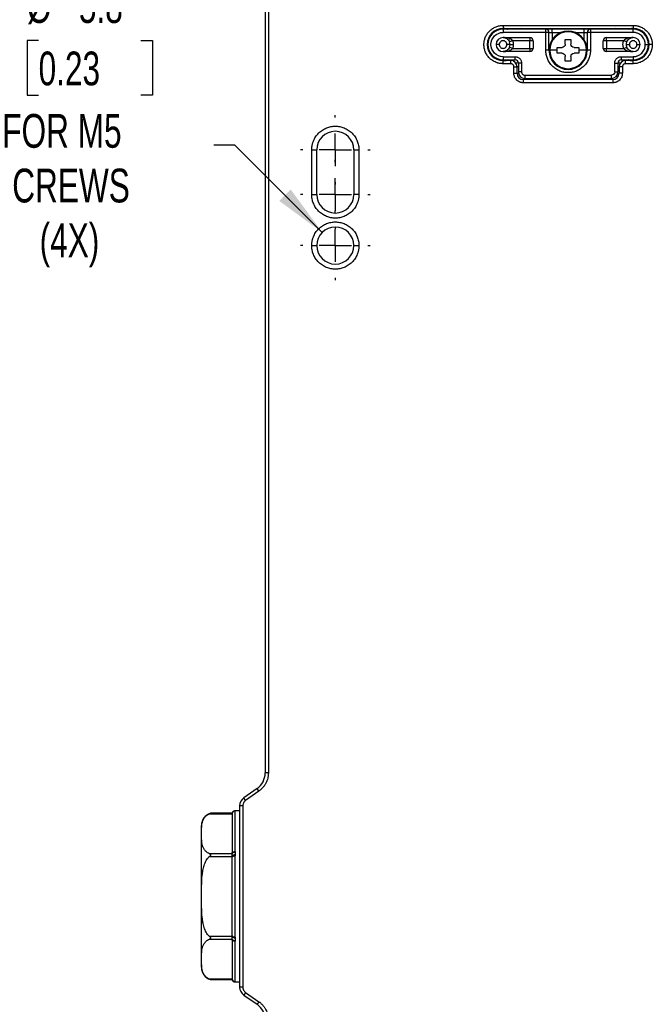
# Model space of a CAD drawing. Header units: millimetres. Extents: x 16 to 683, y 16 to 524.
# Tile 22 of 39: x 362 to 461, y 138 to 292. Entities that reach past the tile are written whole.
import ezdxf

# ---------------------------------------------------------------- set-up
doc = ezdxf.new("R2010")
doc.units = ezdxf.units.MM
doc.header["$LTSCALE"] = 2.5
doc.linetypes.add('CENTERX2', pattern=[20.32, 12.7, -2.54, 2.54, -2.54])
doc.layers.add('CENTER', color=40, linetype='CENTERX2')
doc.layers.add('DIMENSIONS', color=140, linetype='Continuous', lineweight=25)
doc.styles.add('SLDTEXTSTYLE0', font='TXT', dxfattribs={"width": 0.7})
doc.dimstyles.new('SLDDIMSTYLE4', dxfattribs={"dimtxt": 5.39502, "dimasz": 8.255, "dimexe": 0, "dimexo": 0.0625, "dimgap": 1.348755, "dimtad": 0, "dimtih": 1, "dimtoh": 1, "dimrnd": 1e-09, "dimzin": 12, "dimdsep": 46, "dimtxsty": 'SLDTEXTSTYLE0', "dimsah": 1, "dimcen": 0, "dimadec": 0, "dimazin": 3, "dimtfac": 1, "dimtofl": 0, "dimtmove": 0, "dimatfit": 3, "dimfxl": 0, "dimfrac": 2, "dimtolj": 1, "dimtzin": 12, "dimarcsym": 0})

# ---------------------------------------------------------------- blocks, each defined once
blk = doc.blocks.new('_D_14')
at = {"layer": 'DIMENSIONS'}
for p, q in [((365, 288.7), (363.19, 288.7)), ((363.19, 288.7), (363.19, 280.12)), ((381.04, 288.7), (382.85, 288.7)), ((382.85, 288.7), (382.85, 280.12)), ((363.19, 280.12), (365, 280.12)), ((382.85, 280.12), (381.04, 280.12)), ((395.78, 272.29), (392.45, 272.29)), ((409.47, 258.59), (395.78, 272.29))]:
    blk.add_line(p, q, dxfattribs=at)
blk.add_solid([(409.47, 258.59), (404.53, 265.33), (402.74, 263.53)], dxfattribs=at)
at = {"layer": 'DIMENSIONS', "char_height": 5.292, "attachment_point": 1, "style": 'SLDTEXTSTYLE0'}
for s, insert in [('%%c', (363.18, 296.72)), ('5.8', (371.32, 296.72)), ('0.23', (365, 286.94)), ('FOR M5', (359.3, 277.16)), ('SCREWS', (357.56, 268.59)), ('(4X)', (365.16, 260.01))]:
    blk.add_mtext(s, dxfattribs=dict(at, insert=insert))
blk = doc.blocks.new('SW_CENTERMARKSYMBOL_5')
at = {"layer": 'CENTER', "color": 0}
for p, q in [((0, 5.08), (0, 5.44)), ((0, 0), (0, 2.54)), ((-5.08, 0), (-5.44, 0)), ((0, 0), (-2.54, 0)), ((0, 0), (0, -2.54)), ((0, 0), (2.54, 0)), ((5.08, 0), (5.44, 0)), ((0, -5.08), (0, -5.44))]:
    blk.add_line(p, q, dxfattribs=at)
blk = doc.blocks.new('SW_CENTERMARKSYMBOL_6')
at = {"layer": 'CENTER', "color": 0}
for p, q in [((0, 5.08), (0, 5.44)), ((0, 0), (0, 2.54)), ((-5.08, 0), (-5.44, 0)), ((0, 0), (-2.54, 0)), ((0, 0), (0, -2.54)), ((0, 0), (2.54, 0)), ((5.08, 0), (5.44, 0)), ((0, -5.08), (0, -5.44))]:
    blk.add_line(p, q, dxfattribs=at)
blk = doc.blocks.new('SW_CENTERMARKSYMBOL_7')
at = {"layer": 'CENTER', "color": 0}
for p, q in [((0, 5.08), (0, 5.44)), ((0, 0), (0, 2.54)), ((-5.08, 0), (-5.44, 0)), ((0, 0), (-2.54, 0)), ((0, 0), (0, -2.54)), ((0, 0), (2.54, 0)), ((5.08, 0), (5.44, 0)), ((0, -5.08), (0, -5.44))]:
    blk.add_line(p, q, dxfattribs=at)

msp = doc.modelspace()

# ---------------------------------------------------------------- linework, layer by layer
for p, q in [((400.523795, 295.041217), (400.523795, 173.903749)), ((401.023795, 295.041217), (401.023795, 173.903749)), ((437.720002, 290.539062), (438.550956, 290.427293)), ((437.823795, 291.041217), (458.223795, 291.041217)), ((437.823795, 291.041217), (437.823795, 290.541217)), ((437.823795, 290.541217), (458.223795, 290.541217)), ((444.523795, 290.441217), (437.823795, 290.441217)), ((437.823795, 290.441217), (437.823795, 289.941217)), ((444.523795, 289.941217), (444.523795, 290.441217)), ((445.523795, 289.941217), (445.523795, 290.441217)), ((450.523795, 290.441217), (445.523795, 290.441217)), ((448.023795, 290.141217), (448.023795, 290.026342)), ((450.523795, 289.941217), (450.523795, 290.441217)), ((451.523795, 290.441217), (451.523795, 289.941217)), ((458.223795, 290.441217), (451.523795, 290.441217)), ((458.157619, 290.531894), (458.29582, 290.526592)), ((458.223795, 291.041217), (458.223795, 290.541217)), ((458.223795, 289.941217), (458.223795, 290.441217)), ((444.523795, 289.941217), (437.823795, 289.941217)), ((437.823795, 289.141217), (442.023795, 289.141217)), ((439.307034, 288.641217), (438.843522, 288.453717)), ((442.023795, 288.641217), (439.307034, 288.641217)), ((442.023795, 289.141217), (442.023795, 288.641217)), ((442.023795, 287.441217), (442.023795, 288.641217)), ((442.523795, 288.641217), (442.023795, 288.641217)), ((442.523795, 288.641217), (442.523795, 287.441217)), ((444.523795, 287.141217), (444.523795, 289.941217)), ((445.023795, 289.941217), (444.523795, 289.941217)), ((445.023795, 287.141217), (445.023795, 289.941217)), ((445.023795, 289.941217), (445.523795, 289.941217)), ((445.523795, 289.941217), (445.523795, 288.79953)), ((445.523795, 289.941217), (446.946762, 289.941217)), ((447.573795, 288.091217), (447.573795, 288.841217)), ((448.473795, 288.841217), (448.473795, 288.091217)), ((449.100828, 289.941217), (450.523795, 289.941217)), ((450.523795, 289.941217), (451.023795, 289.941217)), ((450.523795, 288.79953), (450.523795, 289.941217)), ((451.523795, 289.941217), (451.023795, 289.941217)), ((451.023795, 289.941217), (451.023795, 287.141217)), ((458.223795, 289.941217), (451.523795, 289.941217)), ((451.523795, 289.941217), (451.523795, 287.141217)), ((453.523795, 287.441217), (453.523795, 288.641217)), ((454.023795, 288.641217), (453.523795, 288.641217)), ((454.023795, 289.141217), (458.223795, 289.141217)), ((454.023795, 288.641217), (454.023795, 289.141217)), ((456.740555, 288.641217), (454.023795, 288.641217)), ((454.023795, 288.641217), (454.023795, 287.441217)), ((457.204067, 288.453717), (456.740555, 288.641217)), ((435.423795, 288.041217), (435.323795, 288.041217)), ((437.223795, 288.041217), (436.723795, 288.041217)), ((438.923795, 288.041217), (438.423795, 288.041217)), ((439.307034, 287.441217), (438.843522, 287.628717)), ((438.923795, 288.041217), (439.423795, 288.041217)), ((439.307034, 287.441217), (442.023795, 287.441217)), ((442.023795, 287.441217), (442.023795, 286.941217)), ((442.023795, 287.441217), (442.523795, 287.441217)), ((445.023795, 287.141217), (444.523795, 287.141217)), ((446.323795, 287.141217), (445.13867, 287.141217)), ((446.323795, 287.141217), (446.323795, 287.591217)), ((446.323795, 286.691217), (446.323795, 287.141217)), ((449.723795, 287.591217), (449.723795, 287.141217)), ((449.723795, 287.141217), (449.723795, 286.691217)), ((450.90892, 287.141217), (449.723795, 287.141217)), ((451.523795, 287.141217), (451.023795, 287.141217)), ((453.523795, 287.441217), (454.023795, 287.441217)), ((454.023795, 286.941217), (454.023795, 287.441217)), ((454.023795, 287.441217), (456.740555, 287.441217)), ((456.740555, 287.441217), (457.204067, 287.628717)), ((457.123795, 288.041217), (457.623795, 288.041217)), ((458.823795, 288.041217), (459.323795, 288.041217)), ((460.123795, 288.041217), (460.623795, 288.041217)), ((460.623795, 288.041217), (460.723795, 288.041217)), ((461.223795, 288.041217), (460.723795, 288.041217)), ((437.889921, 285.550542), (437.75177, 285.555843)), ((442.023795, 286.941217), (437.823795, 286.941217)), ((437.823795, 286.141217), (439.723795, 286.141217)), ((437.823795, 286.141217), (437.823795, 285.641217)), ((437.823795, 285.641217), (439.723795, 285.641217)), ((437.823795, 285.041217), (437.823795, 285.541217)), ((439.023795, 285.541217), (437.823795, 285.541217)), ((439.023795, 285.041217), (439.023795, 285.541217)), ((439.723795, 285.641217), (439.723795, 286.141217)), ((447.573795, 285.441217), (447.573795, 286.191217)), ((448.473795, 286.191217), (448.473795, 285.441217)), ((458.223795, 286.941217), (454.023795, 286.941217)), ((456.323795, 286.141217), (458.223795, 286.141217)), ((456.323795, 286.141217), (456.323795, 285.641217)), ((456.323795, 285.641217), (458.223795, 285.641217)), ((458.223795, 285.541217), (457.023795, 285.541217)), ((457.023795, 285.041217), (457.023795, 285.541217)), ((458.327587, 285.543373), (457.496345, 285.65518)), ((458.223795, 286.141217), (458.223795, 285.641217)), ((458.223795, 285.041217), (458.223795, 285.541217)), ((439.023795, 285.041217), (437.823795, 285.041217)), ((439.523795, 283.541217), (439.523795, 284.541217)), ((439.523795, 284.541217), (440.023795, 284.541217)), ((440.023795, 283.541217), (440.023795, 284.541217)), ((440.223795, 284.541217), (440.023795, 284.541217)), ((440.223795, 285.141217), (440.223795, 283.741217)), ((440.723795, 285.141217), (440.223795, 285.141217)), ((440.723795, 285.141217), (440.723795, 283.741217)), ((448.023795, 284.256092), (448.023795, 284.141217)), ((455.323795, 283.741217), (455.323795, 285.141217)), ((455.323795, 285.141217), (455.823795, 285.141217)), ((455.823795, 285.141217), (455.823795, 283.741217)), ((456.023795, 284.541217), (455.823795, 284.541217)), ((456.023795, 284.541217), (456.023795, 283.541217)), ((456.523795, 284.541217), (456.023795, 284.541217)), ((456.523795, 284.541217), (456.523795, 283.541217)), ((458.223795, 285.041217), (457.023795, 285.041217)), ((439.523795, 283.541217), (440.023795, 283.541217)), ((440.023795, 283.541217), (440.243999, 283.541217)), ((440.723795, 283.741217), (440.223795, 283.741217)), ((455.023795, 282.541217), (441.023795, 282.541217)), ((441.023795, 282.041217), (441.023795, 282.541217)), ((441.223795, 283.241217), (454.823795, 283.241217)), ((441.223795, 283.241217), (441.223795, 282.741217)), ((441.223795, 282.741217), (454.823795, 282.741217)), ((454.823795, 282.741217), (454.823795, 283.241217)), ((455.023795, 282.541217), (455.023795, 282.041217)), ((455.323795, 283.741217), (455.823795, 283.741217)), ((455.803591, 283.541217), (456.023795, 283.541217)), ((456.523795, 283.541217), (456.023795, 283.541217)), ((455.023795, 282.041217), (441.023795, 282.041217)), ((407.823795, 264.541217), (407.823795, 271.541217)), ((407.823795, 271.541217), (408.623795, 271.541217)), ((408.623795, 264.541217), (408.623795, 271.541217)), ((414.423795, 271.541217), (414.423795, 264.541217)), ((414.423795, 271.541217), (415.223795, 271.541217)), ((415.223795, 271.541217), (415.223795, 264.541217)), ((407.823795, 264.541217), (408.623795, 264.541217)), ((415.223795, 264.541217), (414.423795, 264.541217)), ((407.823795, 256.541217), (408.623795, 256.541217)), ((414.423795, 256.541217), (415.223795, 256.541217)), ((401.023795, 173.903749), (400.523795, 173.903749)), ((399.244524, 171.446292), (397.16343, 169.989095)), ((399.531312, 171.036716), (399.244524, 171.446292)), ((397.450218, 169.579519), (397.16343, 169.989095)), ((399.531312, 171.036716), (397.450218, 169.579519)), ((396.523795, 168.760367), (396.523795, 140.322068)), ((397.023795, 168.760367), (396.523795, 168.760367)), ((397.023795, 168.760367), (397.023795, 140.322068)), ((391.783819, 167.502731), (395.323795, 167.502731)), ((395.323853, 167.569718), (391.972961, 167.569718)), ((396.523795, 167.941217), (395.807, 167.941217)), ((395.823795, 161.567342), (395.823795, 167.935837)), ((395.323795, 161.23848), (391.783819, 161.23848)), ((391.783819, 160.805468), (395.323795, 160.805468)), ((395.323795, 161.305173), (395.323795, 161.23848)), ((395.323795, 160.805468), (395.323795, 160.672082)), ((395.823795, 148.172722), (395.823795, 160.909712)), ((395.323795, 148.276967), (391.783819, 148.276967)), ((395.323795, 148.410353), (395.323795, 148.276967)), ((391.783819, 147.843954), (395.323795, 147.843954)), ((395.323795, 147.843954), (395.323795, 147.777261)), ((395.823795, 141.146597), (395.823795, 147.515092)), ((395.323795, 141.579704), (391.783819, 141.579704)), ((391.972961, 141.512716), (395.323795, 141.512716)), ((395.807, 141.141217), (396.523795, 141.141217)), ((397.023795, 140.322068), (396.523795, 140.322068)), ((397.450218, 139.502916), (397.16343, 139.09334)), ((397.16343, 139.09334), (399.244524, 137.636142)), ((397.450218, 139.502916), (399.531312, 138.045718)), ((399.531312, 138.045718), (399.244524, 137.636142))]:
    msp.add_line(p, q)
at = {"flags": 128}
for points in [[(457.404312, 287.307427), (457.207527, 287.620265), (457.1991, 287.641217)], [(440.21687, 285.224141), (440.193484, 285.21032), (440.093264, 285.158512), (440.001567, 285.123385), (439.924026, 285.107095), (439.865402, 285.110643), (439.829296, 285.133812)], [(456.218294, 285.133812), (456.182188, 285.110643), (456.123563, 285.107095), (456.046022, 285.123385), (455.954326, 285.158512), (455.854106, 285.21032), (455.830719, 285.224141)], [(395.323795, 161.305173), (395.333402, 161.35632), (395.361855, 161.405501), (395.40806, 161.450827), (395.470241, 161.490555), (395.54601, 161.523159), (395.632453, 161.547386), (395.72625, 161.562305), (395.823795, 161.567342)], [(395.323795, 160.672082), (395.333402, 160.718441), (395.361855, 160.763019), (395.40806, 160.804102), (395.470241, 160.840112), (395.54601, 160.869664), (395.632453, 160.891624), (395.72625, 160.905146), (395.823795, 160.909712)], [(395.323795, 148.410353), (395.333402, 148.363993), (395.361855, 148.319415), (395.40806, 148.278332), (395.470241, 148.242323), (395.54601, 148.21277), (395.632453, 148.190811), (395.72625, 148.177288), (395.823795, 148.172722)], [(395.823795, 147.515092), (395.72625, 147.52013), (395.632453, 147.535049), (395.54601, 147.559276), (395.470241, 147.59188), (395.40806, 147.631608), (395.361855, 147.676934), (395.333402, 147.726115), (395.323795, 147.777261)]]:
    msp.add_lwpolyline(points, dxfattribs=at)
for centre, radius, start, end in [((437.823795, 288.041217), 2.5, 90, 180), ((437.823795, 288.041217), 2.4, 90, 180), ((440.64241, 290.3526), 0.190427, 27.733496, 82.094136), ((444.523795, 289.941217), 0.5, 0, 90), ((448.023795, 287.141217), 3, 90, 180), ((448.023795, 287.141217), 3, 0, 90), ((451.523795, 289.941217), 0.5, 90, 180), ((455.40518, 290.3526), 0.190427, 97.905864, 152.266504), ((458.223795, 288.041217), 2.5, 0, 90), ((458.223795, 288.041217), 2.4, 0, 90), ((437.823795, 288.041217), 1.1, 90, 180), ((442.023795, 288.641217), 0.5, 0, 90), ((448.023795, 287.141217), 2.885125, 90, 180), ((448.023795, 287.141217), 2.885125, 0, 90), ((454.023795, 288.641217), 0.5, 90, 180), ((458.223795, 288.041217), 1.1, 0, 90), ((437.823795, 288.041217), 2.5, 180, 270), ((437.823795, 288.041217), 2.4, 180, 270), ((437.823795, 288.041217), 1.1, 180, 270), ((437.823795, 288.041217), 1.1, 0, 22.02431284), ((437.823795, 288.041217), 1.1, 337.97568716, 0), ((442.023795, 287.441217), 0.5, 270, 0), ((448.023795, 287.141217), 3, 180, 0), ((448.023795, 287.141217), 2.885125, 180, 270), ((448.023795, 287.141217), 2.885125, 270, 0), ((454.023795, 287.441217), 0.5, 180, 270), ((458.223795, 288.041217), 1.1, 157.97568716, 180), ((458.223795, 288.041217), 1.1, 180, 202.02431284), ((458.223795, 288.041217), 2.5, 270, 0), ((458.223795, 288.041217), 1.1, 270, 0), ((458.223795, 288.041217), 2.4, 270, 0), ((439.020161, 285.945931), 0.40473, 270.51446321, 311.15938324), ((439.023795, 284.541217), 1, 0, 90), ((439.723795, 285.141217), 0.5, 0, 90), ((456.323795, 285.141217), 0.5, 90, 180), ((457.023795, 284.541217), 1, 90, 180), ((457.027429, 285.945931), 0.40473, 228.84061676, 269.48553679), ((441.023795, 283.541217), 1, 180, 270), ((441.223795, 283.741217), 1, 180, 270), ((440.963194, 282.777577), 0.244005, 284.38040153, 351.47441165), ((454.823795, 283.741217), 1, 270, 0), ((455.094911, 282.78707), 0.255931, 190.27841022, 253.8667766), ((455.023795, 283.541217), 1, 270, 0), ((411.523795, 271.541217), 2.9, 0, 180), ((411.523795, 264.541217), 2.9, 180, 0), ((411.523795, 256.541217), 2.9, 0, 180), ((411.523795, 256.541217), 2.9, 180, 0), ((397.523795, 173.903749), 3, 305, 0), ((398.023795, 168.760367), 1.5, 125, 180), ((392.523795, 165.647068), 2, 105.98686393, 180), ((395.819637, 167.43953), 0.499854, 90.13876998, 172.73612258), ((395.823694, 167.435937), 0.4999, 89.98849777, 179.98849315), ((395.711078, 160.978264), 0.466584, 76.69860553, 146.10282084), ((395.775686, 160.510107), 0.539856, 85.45914035, 146.8309999), ((395.775686, 148.572327), 0.539856, 213.1690001, 274.54085965), ((395.711078, 148.10417), 0.466584, 213.89717916, 283.30139447), ((392.523795, 143.435366), 2, 180, 254.01313607), ((395.823694, 141.646497), 0.4999, 180.01150685, 270.01150223), ((395.819637, 141.642905), 0.499854, 187.26387742, 269.86123002), ((398.023795, 140.322068), 1.5, 180, 235), ((397.523795, 135.178686), 3, 0, 55)]:
    msp.add_arc(centre, radius, start, end)
for points, knots in [([(437.823795, 285.041217), (437.769566, 285.042037), (437.661495, 285.043672), (437.500269, 285.05704), (437.340659, 285.078425), (437.182669, 285.108596), (437.026308, 285.147342), (436.871563, 285.194734), (436.57855, 285.301855), (436.164507, 285.51519), (435.688288, 285.905415), (435.297821, 286.381897), (435.022812, 286.915317), (434.858509, 287.4755), (434.806447, 288.041041), (434.858473, 288.606755), (435.02268, 289.166788), (435.297723, 289.700383), (435.688029, 290.176753), (436.164376, 290.567196), (436.614454, 290.799), (436.985876, 290.926869), (437.260659, 290.992677), (437.540543, 291.033737), (437.729087, 291.038716), (437.823795, 291.041217)], [0, 0, 0, 0, 0.0172804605, 0.0344377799, 0.0515216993, 0.0685826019, 0.0856710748, 0.1028374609, 0.1201314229, 0.1850816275, 0.2500887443, 0.3150389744, 0.3800461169, 0.4400020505, 0.5000143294, 0.5599702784, 0.6199825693, 0.6849327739, 0.7499398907, 0.8148901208, 0.8798972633, 0.9100477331, 0.9399347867, 0.9698288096, 1, 1, 1, 1]), ([(437.823795, 290.541217), (438.033851, 290.553698), (438.252889, 290.566712), (438.539215, 290.432785), (438.550956, 290.427293)], [0, 0, 0, 0, 0.9589945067, 1, 1, 1, 1]), ([(438.70959, 290.441217), (438.584808, 290.465928), (438.228924, 290.536403), (437.983298, 290.539322), (437.823795, 290.541217)], [0, 0, 0, 0, 0.3506267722, 1, 1, 1, 1]), ([(458.223795, 290.541217), (458.064292, 290.539322), (457.818665, 290.536403), (457.462782, 290.465928), (457.338, 290.441217)], [0, 0, 0, 0, 0.6493732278, 1, 1, 1, 1]), ([(457.527248, 290.441217), (457.529192, 290.442116), (457.804433, 290.569303), (458.014857, 290.55521), (458.223795, 290.541217)], [0, 0, 0, 0, 0.0070628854, 1, 1, 1, 1]), ([(458.223795, 291.041217), (458.278023, 291.040397), (458.386094, 291.038763), (458.547321, 291.025395), (458.70693, 291.004009), (458.86492, 290.973839), (459.021281, 290.935092), (459.176026, 290.887701), (459.469039, 290.780579), (459.883083, 290.567251), (460.359298, 290.176993), (460.749783, 289.700633), (460.981577, 289.250558), (461.109447, 288.879136), (461.175254, 288.604353), (461.216315, 288.324469), (461.221294, 288.135924), (461.223795, 288.041217)], [0, 0, 0, 0, 0.0345506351, 0.0688550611, 0.1030127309, 0.137124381, 0.171291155, 0.2056137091, 0.2401913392, 0.3700530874, 0.5000286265, 0.629890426, 0.7598660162, 0.8201490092, 0.8799053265, 0.9396755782, 1, 1, 1, 1]), ([(437.823795, 286.141217), (436.775156, 286.141217), (435.923795, 286.992579), (435.923795, 289.089856), (436.775156, 289.941217), (437.823795, 289.941217)], [0, 0, 0, 0, 0.5, 0.5, 1, 1, 1, 1]), ([(438.423795, 288.041217), (438.422906, 288.066378), (438.421134, 288.116539), (438.406438, 288.190756), (438.378379, 288.277366), (438.328973, 288.372992), (438.22554, 288.499748), (438.056078, 288.611472), (437.823799, 288.655502), (437.591492, 288.611471), (437.422261, 288.499851), (437.318616, 288.37314), (437.2639, 288.266486), (437.229779, 288.154394), (437.225791, 288.078972), (437.223795, 288.041217)], [0, 0, 0, 0, 0.0401732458, 0.0800884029, 0.1203853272, 0.1853949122, 0.2506898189, 0.3803013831, 0.5000468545, 0.6197923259, 0.7494038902, 0.8144136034, 0.8797086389, 0.939784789, 1, 1, 1, 1]), ([(439.307034, 288.641217), (439.237791, 288.726804), (439.140496, 288.803564), (438.917402, 288.931298), (438.790359, 288.983368), (438.527877, 289.063704), (438.389395, 289.093093), (438.108836, 289.131775), (437.967297, 289.141217), (437.823795, 289.141217)], [0, 0, 0, 0, 0.25, 0.25, 0.5, 0.5, 0.75, 0.75, 1, 1, 1, 1]), ([(437.823795, 289.141217), (437.922446, 289.141217), (438.01976, 289.128234), (438.212645, 289.075047), (438.307851, 289.034636), (438.488308, 288.924175), (438.57565, 288.852579), (438.729027, 288.676943), (438.795928, 288.571372), (438.843522, 288.453717)], [0, 0, 0, 0, 0.25, 0.25, 0.5, 0.5, 0.75, 0.75, 1, 1, 1, 1]), ([(439.307034, 288.641217), (439.321678, 288.602643), (439.350834, 288.525838), (439.38321, 288.407114), (439.406623, 288.286802), (439.421131, 288.164602), (439.422904, 288.082468), (439.423795, 288.041217)], [0, 0, 0, 0, 0.2011962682, 0.4005992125, 0.5994007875, 0.7988037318, 1, 1, 1, 1]), ([(456.740555, 287.441217), (456.72592, 287.479765), (456.696776, 287.55653), (456.664457, 287.675212), (456.640904, 287.795524), (456.626914, 287.917764), (456.621176, 288.068402), (456.632523, 288.246078), (456.670451, 288.448304), (456.717117, 288.576722), (456.740555, 288.641217)], [0, 0, 0, 0, 0.1005487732, 0.2002366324, 0.2996592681, 0.3994171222, 0.5001046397, 0.6671035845, 0.8328079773, 1, 1, 1, 1]), ([(458.223795, 289.141217), (458.080293, 289.141217), (457.938754, 289.131775), (457.658194, 289.093093), (457.519712, 289.063704), (457.25723, 288.983368), (457.130187, 288.931298), (456.907093, 288.803564), (456.809798, 288.726804), (456.740555, 288.641217)], [0, 0, 0, 0, 0.25, 0.25, 0.5, 0.5, 0.75, 0.75, 1, 1, 1, 1]), ([(457.204067, 288.453717), (457.251661, 288.571372), (457.318563, 288.676943), (457.47194, 288.852579), (457.559281, 288.924175), (457.739738, 289.034636), (457.834945, 289.075047), (458.027829, 289.128234), (458.125143, 289.141217), (458.223795, 289.141217)], [0, 0, 0, 0, 0.25, 0.25, 0.5, 0.5, 0.75, 0.75, 1, 1, 1, 1]), ([(458.823795, 288.041217), (458.822906, 288.066378), (458.821134, 288.116539), (458.806438, 288.190756), (458.778379, 288.277366), (458.728973, 288.372992), (458.62554, 288.499748), (458.456078, 288.611472), (458.223799, 288.655502), (457.991492, 288.611471), (457.822261, 288.499851), (457.718616, 288.37314), (457.6639, 288.266486), (457.629779, 288.154394), (457.625791, 288.078972), (457.623795, 288.041217)], [0, 0, 0, 0, 0.0401732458, 0.0800884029, 0.1203853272, 0.1853949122, 0.2506898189, 0.3803013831, 0.5000468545, 0.6197923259, 0.7494038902, 0.8144136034, 0.8797086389, 0.939784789, 1, 1, 1, 1]), ([(460.123795, 288.041217), (460.122779, 288.089216), (460.120756, 288.184816), (460.104139, 288.327098), (460.07754, 288.467377), (460.039994, 288.605658), (459.965046, 288.81762), (459.823634, 289.092055), (459.576503, 289.393674), (459.27477, 289.640935), (458.972064, 289.797107), (458.697695, 289.886346), (458.462642, 289.932809), (458.303636, 289.938406), (458.223795, 289.941217)], [0, 0, 0, 0, 0.048285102, 0.0961705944, 0.14393155, 0.1918451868, 0.240186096, 0.3700275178, 0.5000486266, 0.6298901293, 0.759911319, 0.8401160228, 0.9197176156, 1, 1, 1, 1]), ([(437.223795, 288.041217), (437.224684, 288.016056), (437.226456, 287.965896), (437.241151, 287.891678), (437.26921, 287.805069), (437.318616, 287.709442), (437.422049, 287.582687), (437.591511, 287.470963), (437.82379, 287.426933), (438.056097, 287.470964), (438.225328, 287.582583), (438.328974, 287.709294), (438.383689, 287.815948), (438.41781, 287.92804), (438.421798, 288.003462), (438.423795, 288.041217)], [0, 0, 0, 0, 0.0401732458, 0.0800884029, 0.1203853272, 0.1853949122, 0.2506898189, 0.3803013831, 0.5000468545, 0.6197923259, 0.7494038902, 0.8144136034, 0.8797086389, 0.939784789, 1, 1, 1, 1]), ([(438.843522, 287.628717), (438.795928, 287.511063), (438.729027, 287.405491), (438.57565, 287.229856), (438.488308, 287.15826), (438.307851, 287.047798), (438.212645, 287.007388), (438.01976, 286.9542), (437.922446, 286.941217), (437.823795, 286.941217)], [0, 0, 0, 0, 0.25, 0.25, 0.5, 0.5, 0.75, 0.75, 1, 1, 1, 1]), ([(437.823795, 286.941217), (437.967297, 286.941217), (438.108836, 286.950659), (438.389395, 286.989341), (438.527877, 287.018731), (438.790359, 287.099066), (438.917402, 287.151136), (439.140496, 287.278871), (439.237791, 287.35563), (439.307034, 287.441217)], [0, 0, 0, 0, 0.25, 0.25, 0.5, 0.5, 0.75, 0.75, 1, 1, 1, 1]), ([(439.423795, 288.041217), (439.422904, 287.999966), (439.421131, 287.917833), (439.406623, 287.795632), (439.38321, 287.67532), (439.350834, 287.556597), (439.321678, 287.479792), (439.307034, 287.441217)], [0, 0, 0, 0, 0.2011962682, 0.4005992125, 0.5994007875, 0.7988037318, 1, 1, 1, 1]), ([(451.523795, 287.141217), (451.522838, 287.077947), (451.520931, 286.951858), (451.505335, 286.763753), (451.480386, 286.577538), (451.445187, 286.393217), (451.399982, 286.210799), (451.344693, 286.03027), (451.219706, 285.688417), (450.97082, 285.205368), (450.515542, 284.649772), (449.959655, 284.194239), (449.337318, 283.873394), (448.683783, 283.681714), (448.023971, 283.620978), (447.363986, 283.681678), (446.710602, 283.873261), (446.088088, 284.194142), (445.532314, 284.649511), (445.076812, 285.205243), (444.80637, 285.730337), (444.657203, 286.16366), (444.580426, 286.484244), (444.532522, 286.81077), (444.526713, 287.030731), (444.523795, 287.141217)], [0, 0, 0, 0, 0.0172814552, 0.0344394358, 0.0515236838, 0.0685845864, 0.0856727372, 0.1028384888, 0.1201315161, 0.1850857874, 0.2500888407, 0.3150431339, 0.3800462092, 0.4400061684, 0.5000144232, 0.5599743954, 0.6199826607, 0.684936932, 0.7499399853, 0.8148942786, 0.8798973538, 0.9100492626, 0.9399368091, 0.9698303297, 1, 1, 1, 1]), ([(447.573795, 288.091217), (447.573795, 287.960013), (447.519961, 287.83035), (447.335015, 287.645257), (447.205008, 287.591217), (447.073795, 287.591217)], [0, 0, 0, 0, 0.5, 0.5, 1, 1, 1, 1]), ([(448.973795, 287.591217), (448.842591, 287.591217), (448.712928, 287.645051), (448.527835, 287.829997), (448.473795, 287.960004), (448.473795, 288.091217)], [0, 0, 0, 0, 0.5, 0.5, 1, 1, 1, 1]), ([(456.740555, 287.441217), (456.809798, 287.35563), (456.907093, 287.278871), (457.130187, 287.151136), (457.25723, 287.099066), (457.519712, 287.018731), (457.658194, 286.989341), (457.938754, 286.950659), (458.080293, 286.941217), (458.223795, 286.941217)], [0, 0, 0, 0, 0.25, 0.25, 0.5, 0.5, 0.75, 0.75, 1, 1, 1, 1]), ([(458.223795, 286.941217), (458.125143, 286.941217), (458.027829, 286.9542), (457.834945, 287.007388), (457.739738, 287.047798), (457.559281, 287.15826), (457.47194, 287.229856), (457.318563, 287.405491), (457.251661, 287.511063), (457.204067, 287.628717)], [0, 0, 0, 0, 0.25, 0.25, 0.5, 0.5, 0.75, 0.75, 1, 1, 1, 1]), ([(457.623795, 288.041217), (457.624684, 288.016056), (457.626456, 287.965896), (457.641151, 287.891678), (457.66921, 287.805069), (457.718616, 287.709442), (457.822049, 287.582687), (457.991511, 287.470963), (458.22379, 287.426933), (458.456097, 287.470964), (458.625328, 287.582583), (458.728974, 287.709294), (458.783689, 287.815948), (458.81781, 287.92804), (458.821798, 288.003462), (458.823795, 288.041217)], [0, 0, 0, 0, 0.0401732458, 0.0800884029, 0.1203853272, 0.1853949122, 0.2506898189, 0.3803013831, 0.5000468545, 0.6197923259, 0.7494038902, 0.8144136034, 0.8797086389, 0.939784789, 1, 1, 1, 1]), ([(461.223795, 288.041217), (461.222975, 287.986989), (461.22134, 287.878918), (461.207972, 287.717691), (461.186587, 287.558081), (461.156416, 287.400092), (461.11767, 287.243731), (461.070278, 287.088986), (460.963157, 286.795973), (460.749829, 286.381929), (460.359571, 285.905714), (459.88321, 285.515229), (459.433136, 285.283435), (459.061713, 285.155565), (458.78693, 285.089758), (458.507046, 285.048697), (458.318502, 285.043718), (458.223795, 285.041217)], [0, 0, 0, 0, 0.0345506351, 0.0688550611, 0.1030127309, 0.137124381, 0.171291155, 0.2056137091, 0.2401913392, 0.3700530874, 0.5000286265, 0.629890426, 0.7598660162, 0.8201490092, 0.8799053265, 0.9396755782, 1, 1, 1, 1]), ([(458.223795, 286.141217), (458.271793, 286.142233), (458.367393, 286.144256), (458.509675, 286.160873), (458.649955, 286.187472), (458.788236, 286.225018), (459.000197, 286.299966), (459.274633, 286.441378), (459.576252, 286.688508), (459.823513, 286.990242), (459.979685, 287.292948), (460.068923, 287.567317), (460.115386, 287.80237), (460.120984, 287.961376), (460.123795, 288.041217)], [0, 0, 0, 0, 0.048285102, 0.0961705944, 0.14393155, 0.1918451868, 0.240186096, 0.3700275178, 0.5000486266, 0.6298901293, 0.759911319, 0.8401160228, 0.9197176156, 1, 1, 1, 1]), ([(438.520573, 285.641217), (438.518762, 285.64038), (438.2434, 285.513015), (438.032905, 285.527163), (437.823795, 285.541217)], [0, 0, 0, 0, 0.00657545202, 1, 1, 1, 1]), ([(437.823795, 285.541217), (438.016342, 285.541113), (438.252522, 285.540985), (438.640876, 285.625588), (438.712622, 285.641217)], [0, 0, 0, 0, 0.8152569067, 1, 1, 1, 1]), ([(439.723795, 286.141217), (439.755319, 286.140383), (439.818108, 286.13872), (439.911357, 286.12503), (440.00299, 286.103085), (440.126767, 286.060566), (440.276835, 285.983266), (440.435515, 285.853233), (440.56588, 285.694378), (440.656968, 285.516583), (440.713805, 285.329812), (440.720463, 285.204111), (440.723795, 285.141217)], [0, 0, 0, 0, 0.06025898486, 0.12002070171, 0.17982430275, 0.24020781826, 0.36999833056, 0.50013032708, 0.62992099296, 0.76005314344, 0.87994328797, 1, 1, 1, 1]), ([(447.073795, 286.691217), (447.204999, 286.691217), (447.334662, 286.637384), (447.519755, 286.452437), (447.573795, 286.32243), (447.573795, 286.191217)], [0, 0, 0, 0, 0.5, 0.5, 1, 1, 1, 1]), ([(448.473795, 286.191217), (448.473795, 286.322421), (448.527628, 286.452084), (448.712575, 286.637177), (448.842582, 286.691217), (448.973795, 286.691217)], [0, 0, 0, 0, 0.5, 0.5, 1, 1, 1, 1]), ([(455.323795, 285.141217), (455.324629, 285.172742), (455.326292, 285.23553), (455.339982, 285.328779), (455.361927, 285.420413), (455.404446, 285.54419), (455.481746, 285.694257), (455.611779, 285.852938), (455.770634, 285.983303), (455.948429, 286.074391), (456.1352, 286.131228), (456.260901, 286.137886), (456.323795, 286.141217)], [0, 0, 0, 0, 0.06025898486, 0.12002070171, 0.17982430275, 0.24020781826, 0.36999833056, 0.50013032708, 0.62992099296, 0.76005314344, 0.87994328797, 1, 1, 1, 1]), ([(457.334968, 285.641217), (457.406713, 285.625588), (457.795067, 285.540985), (458.031247, 285.541113), (458.223795, 285.541217)], [0, 0, 0, 0, 0.1847430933, 1, 1, 1, 1]), ([(458.223795, 285.541217), (458.013559, 285.52868), (457.794434, 285.515612), (457.507965, 285.649739), (457.496345, 285.65518)], [0, 0, 0, 0, 0.95943491, 1, 1, 1, 1]), ([(439.523795, 284.541217), (439.523054, 284.562178), (439.521576, 284.603972), (439.509329, 284.665819), (439.485952, 284.737987), (439.444827, 284.817693), (439.37987, 284.897016), (439.300413, 284.962236), (439.211538, 285.007775), (439.118118, 285.036238), (439.055265, 285.039556), (439.023795, 285.041217)], [0, 0, 0, 0, 0.0801150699, 0.1597406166, 0.240151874, 0.3697805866, 0.5000923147, 0.6297213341, 0.7600333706, 0.8798503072, 1, 1, 1, 1]), ([(457.023795, 285.041217), (457.002834, 285.040476), (456.96104, 285.038999), (456.899193, 285.026751), (456.827025, 285.003375), (456.747319, 284.962249), (456.667996, 284.897293), (456.602776, 284.817836), (456.557236, 284.728961), (456.528774, 284.63554), (456.525456, 284.572687), (456.523795, 284.541217)], [0, 0, 0, 0, 0.0801150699, 0.1597406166, 0.240151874, 0.3697805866, 0.5000923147, 0.6297213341, 0.7600333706, 0.8798503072, 1, 1, 1, 1]), ([(441.023795, 282.041217), (440.985907, 282.042019), (440.910443, 282.043617), (440.798124, 282.056736), (440.687377, 282.077735), (440.578199, 282.107377), (440.410867, 282.166531), (440.194203, 282.278178), (439.956092, 282.473262), (439.760869, 282.711483), (439.637579, 282.950455), (439.56711, 283.167067), (439.530432, 283.352637), (439.526014, 283.478176), (439.523795, 283.541217)], [0, 0, 0, 0, 0.0482774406, 0.0961591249, 0.1439200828, 0.1918374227, 0.2401855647, 0.3700030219, 0.5000480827, 0.6298656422, 0.7599108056, 0.8401054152, 0.9197070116, 1, 1, 1, 1]), ([(440.723795, 283.741217), (440.724536, 283.720256), (440.726013, 283.678463), (440.738261, 283.616615), (440.761637, 283.544447), (440.802763, 283.464742), (440.867719, 283.385419), (440.947176, 283.320198), (441.036051, 283.274659), (441.129472, 283.246197), (441.192325, 283.242879), (441.223795, 283.241217)], [0, 0, 0, 0, 0.08011506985, 0.15974061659, 0.24015187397, 0.3697805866, 0.50009231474, 0.62972133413, 0.76003337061, 0.87985030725, 1, 1, 1, 1]), ([(456.523795, 283.541217), (456.522993, 283.50333), (456.521395, 283.427865), (456.508276, 283.315546), (456.487277, 283.204799), (456.457634, 283.095622), (456.398481, 282.928289), (456.286834, 282.711626), (456.09175, 282.473515), (455.853529, 282.278291), (455.614557, 282.155002), (455.397945, 282.084532), (455.212375, 282.047855), (455.086836, 282.043436), (455.023795, 282.041217)], [0, 0, 0, 0, 0.0482774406, 0.0961591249, 0.1439200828, 0.1918374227, 0.2401855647, 0.3700030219, 0.5000480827, 0.6298656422, 0.7599108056, 0.8401054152, 0.9197070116, 1, 1, 1, 1]), ([(407.823795, 271.541217), (407.824806, 271.608104), (407.826822, 271.7414), (407.843309, 271.940257), (407.869684, 272.137114), (407.906895, 272.331967), (407.954681, 272.524811), (408.013133, 272.71564), (408.101669, 272.957886), (408.232767, 273.24609), (408.422914, 273.57145), (408.64672, 273.878261), (408.987819, 274.256363), (409.4806, 274.656993), (410.137673, 274.996844), (410.826149, 275.198328), (411.523618, 275.262653), (412.221261, 275.198364), (412.909759, 274.996925), (413.566989, 274.656993), (414.059629, 274.256476), (414.400757, 273.878402), (414.624474, 273.571747), (414.814766, 273.246243), (414.966422, 272.912689), (415.082765, 272.574602), (415.163926, 272.235733), (415.214569, 271.890541), (415.22071, 271.658014), (415.223795, 271.541217)], [0, 0, 0, 0, 0.01727688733, 0.03443022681, 0.05150974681, 0.06856582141, 0.08564903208, 0.10280972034, 0.1200975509, 0.15225167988, 0.18445115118, 0.21728946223, 0.25017408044, 0.31580909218, 0.38008017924, 0.44002447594, 0.50001444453, 0.55995875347, 0.6199487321, 0.68421981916, 0.74985483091, 0.78269314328, 0.81557776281, 0.84773189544, 0.87993137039, 0.91007521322, 0.93995446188, 0.96983936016, 1, 1, 1, 1]), ([(415.223795, 264.541217), (415.222783, 264.47433), (415.220768, 264.341035), (415.20428, 264.142178), (415.177905, 263.945321), (415.140695, 263.750468), (415.092908, 263.557624), (415.034457, 263.366795), (414.945921, 263.124548), (414.814823, 262.836344), (414.624675, 262.510985), (414.400869, 262.204173), (414.05977, 261.826072), (413.566989, 261.425442), (412.909917, 261.085591), (412.22144, 260.884107), (411.523971, 260.819782), (410.826329, 260.88407), (410.13783, 261.085509), (409.4806, 261.425441), (408.98796, 261.825958), (408.646832, 262.204033), (408.423115, 262.510687), (408.232824, 262.836192), (408.081167, 263.169745), (407.964825, 263.507833), (407.883663, 263.846702), (407.833021, 264.191894), (407.826879, 264.42442), (407.823795, 264.541217)], [0, 0, 0, 0, 0.0172768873, 0.0344302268, 0.0515097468, 0.0685658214, 0.0856490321, 0.1028097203, 0.1200975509, 0.1522516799, 0.1844511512, 0.2172894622, 0.2501740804, 0.3158090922, 0.3800801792, 0.4400244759, 0.5000144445, 0.5599587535, 0.6199487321, 0.6842198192, 0.7498548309, 0.7826931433, 0.8155777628, 0.8477318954, 0.8799313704, 0.9100752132, 0.9399544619, 0.9698393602, 1, 1, 1, 1]), ([(407.823795, 256.541217), (407.824806, 256.608104), (407.826822, 256.7414), (407.843309, 256.940257), (407.869684, 257.137114), (407.906895, 257.331967), (407.954681, 257.524811), (408.013133, 257.71564), (408.101669, 257.957886), (408.232767, 258.24609), (408.422914, 258.57145), (408.64672, 258.878261), (408.987819, 259.256363), (409.4806, 259.656993), (410.137673, 259.996844), (410.826149, 260.198328), (411.523618, 260.262653), (412.221261, 260.198364), (412.909759, 259.996925), (413.566989, 259.656993), (414.059629, 259.256476), (414.400757, 258.878402), (414.624474, 258.571747), (414.814766, 258.246243), (414.966422, 257.912689), (415.082765, 257.574602), (415.163926, 257.235733), (415.214569, 256.890541), (415.22071, 256.658014), (415.223795, 256.541217)], [0, 0, 0, 0, 0.01727688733, 0.03443022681, 0.05150974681, 0.06856582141, 0.08564903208, 0.10280972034, 0.1200975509, 0.15225167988, 0.18445115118, 0.21728946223, 0.25017408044, 0.31580909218, 0.38008017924, 0.44002447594, 0.50001444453, 0.55995875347, 0.6199487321, 0.68421981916, 0.74985483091, 0.78269314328, 0.81557776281, 0.84773189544, 0.87993137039, 0.91007521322, 0.93995446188, 0.96983936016, 1, 1, 1, 1]), ([(415.223795, 256.541217), (415.222783, 256.47433), (415.220768, 256.341035), (415.20428, 256.142178), (415.177905, 255.945321), (415.140695, 255.750468), (415.092908, 255.557624), (415.034457, 255.366795), (414.945921, 255.124548), (414.814823, 254.836344), (414.624675, 254.510985), (414.400869, 254.204173), (414.05977, 253.826072), (413.566989, 253.425442), (412.909917, 253.085591), (412.22144, 252.884107), (411.523971, 252.819782), (410.826329, 252.88407), (410.13783, 253.085509), (409.4806, 253.425441), (408.98796, 253.825958), (408.646832, 254.204033), (408.423115, 254.510687), (408.232824, 254.836192), (408.081167, 255.169745), (407.964825, 255.507833), (407.883663, 255.846702), (407.833021, 256.191894), (407.826879, 256.42442), (407.823795, 256.541217)], [0, 0, 0, 0, 0.0172768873, 0.0344302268, 0.0515097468, 0.0685658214, 0.0856490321, 0.1028097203, 0.1200975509, 0.1522516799, 0.1844511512, 0.2172894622, 0.2501740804, 0.3158090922, 0.3800801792, 0.4400244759, 0.5000144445, 0.5599587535, 0.6199487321, 0.6842198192, 0.7498548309, 0.7826931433, 0.8155777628, 0.8477318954, 0.8799313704, 0.9100752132, 0.9399544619, 0.9698393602, 1, 1, 1, 1]), ([(401.023795, 173.903749), (401.023048, 173.848473), (401.021557, 173.738095), (401.009424, 173.573029), (400.990038, 173.40885), (400.962688, 173.245553), (400.909371, 172.998874), (400.809928, 172.673573), (400.63601, 172.283825), (400.416425, 171.917661), (400.18445, 171.620567), (399.95905, 171.38503), (399.753815, 171.20009), (399.605567, 171.091239), (399.531312, 171.036716)], [0, 0, 0, 0, 0.049370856, 0.0985879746, 0.1477618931, 0.1970034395, 0.2464229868, 0.3731445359, 0.5000197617, 0.6267413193, 0.7536165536, 0.8357961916, 0.9177527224, 1, 1, 1, 1]), ([(397.450218, 169.579519), (397.424269, 169.560306), (397.37272, 169.522139), (397.302999, 169.456137), (397.239935, 169.384422), (397.184018, 169.306352), (397.12478, 169.204503), (397.070361, 169.07648), (397.030837, 168.920495), (397.026153, 168.813989), (397.023795, 168.760367)], [0, 0, 0, 0, 0.1008820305, 0.2004028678, 0.2994954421, 0.3991047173, 0.5001611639, 0.667381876, 0.8325361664, 1, 1, 1, 1]), ([(391.783819, 161.23848), (391.56845, 161.327232), (391.407006, 161.438188), (391.138945, 161.680184), (391.038612, 161.807331), (390.875369, 162.068454), (390.813034, 162.203189), (390.714986, 162.472386), (390.678978, 162.607369), (390.595121, 163.013035), (390.57069, 163.28441), (390.542401, 163.82777), (390.538738, 164.099759), (390.538768, 164.643956), (390.542464, 164.916257), (390.570933, 165.459858), (390.595525, 165.731275), (390.679679, 166.13665), (390.715794, 166.271477), (390.813977, 166.54017), (390.876157, 166.674242), (391.039384, 166.934889), (391.141368, 167.063389), (391.340182, 167.242608), (391.41393, 167.299941), (391.582155, 167.407935), (391.677111, 167.458758), (391.783819, 167.502731)], [0, 0, 0, 0, 0.0625, 0.0625, 0.125, 0.125, 0.1875, 0.1875, 0.25, 0.25, 0.375, 0.375, 0.5, 0.5, 0.625, 0.625, 0.75, 0.75, 0.8125, 0.8125, 0.875, 0.875, 0.9375, 0.9375, 0.96875, 0.96875, 1, 1, 1, 1]), ([(391.972961, 167.569718), (391.972961, 167.569718), (391.940564, 167.56015), (391.868063, 167.535629), (391.826663, 167.520387), (391.783819, 167.502731)], [0, 0, 0, 0, 0.5, 0.5, 1, 1, 1, 1]), ([(395.807, 167.941217), (395.753476, 167.936218), (395.64342, 167.925937), (395.495194, 167.843045), (395.378186, 167.72013), (395.340877, 167.616253), (395.322744, 167.565769)], [0, 0, 0, 0, 0.2433374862, 0.5003529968, 0.7571737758, 1, 1, 1, 1]), ([(395.323795, 167.502731), (395.323873, 167.521849), (395.324036, 167.561685), (395.323915, 167.564138), (395.323852, 167.565415)], [0, 0, 0, 0, 0.4799332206, 1, 1, 1, 1]), ([(395.323795, 167.436038), (395.323795, 167.402927), (395.323795, 167.3367), (395.323795, 166.991219), (395.323795, 166.466464), (395.323795, 165.741883), (395.323795, 164.844101), (395.323795, 163.789934), (395.323795, 162.644159), (395.323795, 161.802505), (395.323795, 161.397277)], [0, 0, 0, 0, 0.1241407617, 0.2483016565, 0.3763540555, 0.5044470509, 0.6324994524, 0.7605924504, 0.8847333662, 1, 1, 1, 1]), ([(395.818427, 167.939382), (395.819992, 167.938912), (395.823147, 167.937965), (395.823578, 167.93655), (395.823795, 167.935837)], [0, 0, 0, 0, 0.496300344, 1, 1, 1, 1]), ([(390.523795, 143.435366), (390.523795, 143.435366), (390.523795, 144.605502), (390.523795, 148.770887), (390.523795, 151.595846), (390.523795, 157.486589), (390.523795, 160.311548), (390.523795, 164.476932), (390.523795, 165.647068), (390.523795, 165.647068)], [0, 0, 0, 0, 0.25, 0.25, 0.5, 0.5, 0.75, 0.75, 1, 1, 1, 1]), ([(391.783819, 148.276967), (391.56845, 148.454469), (391.407006, 148.676382), (391.138945, 149.160374), (391.038612, 149.414668), (390.875369, 149.936915), (390.813034, 150.206383), (390.714986, 150.744777), (390.678978, 151.014744), (390.595121, 151.826076), (390.57069, 152.368827), (390.542401, 153.455545), (390.538738, 153.999525), (390.538768, 155.087919), (390.542464, 155.63252), (390.570933, 156.719721), (390.595525, 157.262555), (390.679679, 158.073307), (390.715794, 158.342961), (390.813977, 158.880347), (390.876157, 159.14849), (391.039384, 159.669785), (391.141368, 159.926784), (391.340182, 160.285222), (391.41393, 160.399888), (391.582155, 160.615877), (391.677111, 160.717521), (391.783819, 160.805468)], [0, 0, 0, 0, 0.0625, 0.0625, 0.125, 0.125, 0.1875, 0.1875, 0.25, 0.25, 0.375, 0.375, 0.5, 0.5, 0.625, 0.625, 0.75, 0.75, 0.8125, 0.8125, 0.875, 0.875, 0.9375, 0.9375, 0.96875, 0.96875, 1, 1, 1, 1]), ([(391.783819, 161.23848), (391.826715, 161.220803), (391.868276, 161.199638), (391.941114, 161.141958), (391.973106, 161.103185), (391.972887, 161.031099), (391.964459, 161.005935), (391.939017, 160.959854), (391.922313, 160.938291), (391.867932, 160.877011), (391.826584, 160.840714), (391.783819, 160.805468)], [0, 0, 0, 0, 0.25, 0.25, 0.5, 0.5, 0.625, 0.625, 0.75, 0.75, 1, 1, 1, 1]), ([(395.323795, 160.805468), (395.323795, 160.893398), (395.323795, 160.979874), (395.323794, 161.130822), (395.323795, 161.194515), (395.323795, 161.23848)], [0, 0, 0, 0, 0.5, 0.5, 1, 1, 1, 1]), ([(395.818427, 161.432332), (395.815401, 161.392783), (395.810547, 161.32934), (395.805665, 161.241257), (395.810546, 161.152906), (395.8154, 161.088451), (395.818427, 161.048268)], [0, 0, 0, 0, 0.3116831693, 0.499999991, 0.6882853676, 1, 1, 1, 1]), ([(395.823795, 161.567342), (395.823578, 161.544715), (395.823147, 161.499792), (395.819992, 161.454707), (395.818427, 161.432332)], [0, 0, 0, 0, 0.503699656, 1, 1, 1, 1]), ([(395.818427, 161.048268), (395.819992, 161.025422), (395.823147, 160.97939), (395.823578, 160.933052), (395.823795, 160.909712)], [0, 0, 0, 0, 0.496300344, 1, 1, 1, 1]), ([(391.783819, 148.276967), (391.826715, 148.241613), (391.868276, 148.205146), (391.941114, 148.122847), (391.973106, 148.074641), (391.972887, 148.00262), (391.964459, 147.979941), (391.939017, 147.941753), (391.922313, 147.925529), (391.867932, 147.882646), (391.826584, 147.861577), (391.783819, 147.843954)], [0, 0, 0, 0, 0.25, 0.25, 0.5, 0.5, 0.625, 0.625, 0.75, 0.75, 1, 1, 1, 1]), ([(395.323795, 147.843954), (395.323795, 147.887919), (395.323795, 147.951398), (395.323794, 148.102297), (395.323795, 148.189036), (395.323795, 148.276967)], [0, 0, 0, 0, 0.5, 0.5, 1, 1, 1, 1]), ([(395.823795, 148.172722), (395.823578, 148.149382), (395.823147, 148.103045), (395.819992, 148.057012), (395.818427, 148.034166)], [0, 0, 0, 0, 0.503699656, 1, 1, 1, 1]), ([(391.783819, 141.579704), (391.56845, 141.668455), (391.407006, 141.779411), (391.138945, 142.021407), (391.038612, 142.148554), (390.875369, 142.409678), (390.813034, 142.544412), (390.714986, 142.813609), (390.678978, 142.948593), (390.595121, 143.354258), (390.57069, 143.625634), (390.542401, 144.168993), (390.538738, 144.440983), (390.538768, 144.98518), (390.542464, 145.25748), (390.570933, 145.801081), (390.595525, 146.072498), (390.679679, 146.477874), (390.715794, 146.612701), (390.813977, 146.881394), (390.876157, 147.015466), (391.039384, 147.276113), (391.141368, 147.404613), (391.340182, 147.583831), (391.41393, 147.641165), (391.582155, 147.749159), (391.677111, 147.799981), (391.783819, 147.843954)], [0, 0, 0, 0, 0.0625, 0.0625, 0.125, 0.125, 0.1875, 0.1875, 0.25, 0.25, 0.375, 0.375, 0.5, 0.5, 0.625, 0.625, 0.75, 0.75, 0.8125, 0.8125, 0.875, 0.875, 0.9375, 0.9375, 0.96875, 0.96875, 1, 1, 1, 1]), ([(395.323795, 147.685158), (395.323795, 147.280009), (395.323795, 146.438373), (395.323795, 145.292673), (395.323795, 144.238442), (395.323795, 143.340723), (395.323795, 142.616033), (395.323795, 142.091293), (395.323795, 141.745698), (395.323795, 141.679499), (395.323795, 141.646397)], [0, 0, 0, 0, 0.11524629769, 0.23940720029, 0.36745960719, 0.49555261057, 0.62360502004, 0.75169802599, 0.87583894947, 1, 1, 1, 1]), ([(395.818427, 148.034166), (395.813319, 147.969505), (395.806998, 147.905184), (395.807003, 147.777163), (395.813322, 147.713498), (395.818427, 147.650103)], [0, 0, 0, 0, 0.5, 0.5, 1, 1, 1, 1]), ([(395.818427, 147.650103), (395.819992, 147.627727), (395.823147, 147.582642), (395.823578, 147.53772), (395.823795, 147.515092)], [0, 0, 0, 0, 0.496300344, 1, 1, 1, 1]), ([(391.783819, 141.579704), (391.826636, 141.562059), (391.868116, 141.546784), (391.940872, 141.522184), (391.972961, 141.512716), (391.972961, 141.512716)], [0, 0, 0, 0, 0.5, 0.5, 1, 1, 1, 1]), ([(395.322855, 141.516251), (395.341017, 141.465807), (395.378387, 141.362019), (395.49539, 141.239253), (395.643539, 141.156475), (395.753515, 141.14621), (395.807, 141.141217)], [0, 0, 0, 0, 0.24286112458, 0.49968369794, 0.75668042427, 1, 1, 1, 1]), ([(395.823795, 141.146597), (395.823578, 141.145885), (395.823147, 141.14447), (395.819992, 141.143522), (395.818427, 141.143052)], [0, 0, 0, 0, 0.503699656, 1, 1, 1, 1]), ([(397.023795, 140.322068), (397.024649, 140.289791), (397.026346, 140.225673), (397.040422, 140.130704), (397.062995, 140.037911), (397.094873, 139.947328), (397.144326, 139.840384), (397.217983, 139.722376), (397.323088, 139.60053), (397.407646, 139.535604), (397.450218, 139.502916)], [0, 0, 0, 0, 0.1008820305, 0.2004028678, 0.2994954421, 0.3991047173, 0.5001611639, 0.667381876, 0.8325361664, 1, 1, 1, 1]), ([(399.531312, 138.045718), (399.576163, 138.013402), (399.665724, 137.94887), (399.79398, 137.844254), (399.917348, 137.734204), (400.035425, 137.618137), (400.206911, 137.432973), (400.416344, 137.164929), (400.635852, 136.798913), (400.809847, 136.409017), (400.920157, 136.048588), (400.983814, 135.728853), (401.017589, 135.454656), (401.021724, 135.270785), (401.023795, 135.178686)], [0, 0, 0, 0, 0.049370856, 0.0985879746, 0.1477618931, 0.1970034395, 0.2464229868, 0.3731445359, 0.5000197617, 0.6267413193, 0.7536165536, 0.8357961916, 0.9177527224, 1, 1, 1, 1])]:
    msp.add_open_spline(points, degree=3, knots=knots)
for points in [[(445.523795, 290.441217), (444.97188, 290.441217), (444.523795, 290.441217), (444.523795, 290.441217)], [(451.523795, 290.441217), (451.523795, 290.441217), (451.07571, 290.441217), (450.523795, 290.441217)], [(447.573795, 288.841217), (447.873795, 288.841217), (448.173795, 288.841217), (448.473795, 288.841217)], [(446.323795, 287.591217), (446.570962, 287.591217), (446.820962, 287.591217), (447.073795, 287.591217)], [(448.973795, 287.591217), (449.226628, 287.591217), (449.476628, 287.591217), (449.723795, 287.591217)], [(447.073795, 286.691217), (446.820962, 286.691217), (446.570962, 286.691217), (446.323795, 286.691217)], [(449.723795, 286.691217), (449.476628, 286.691217), (449.226628, 286.691217), (448.973795, 286.691217)], [(448.473795, 285.441217), (448.173795, 285.441217), (447.873795, 285.441217), (447.573795, 285.441217)], [(455.323795, 283.741217), (455.323795, 283.46526), (455.099752, 283.241217), (454.823795, 283.241217)], [(395.807, 167.941217), (395.807, 167.941217), (395.813321, 167.940606), (395.818427, 167.939382)], [(395.323795, 148.410353), (395.323795, 152.235946), (395.323795, 156.846489), (395.323795, 160.672082)], [(395.323795, 141.512716), (395.323795, 141.512716), (395.323795, 141.535756), (395.323795, 141.579704)], [(395.818427, 141.143052), (395.81332, 141.141828), (395.807001, 141.141217), (395.807, 141.141217)]]:
    msp.add_open_spline(points, degree=3)

# ---------------------------------------------------------------- block references
at = {"layer": 'CENTER'}
for name, p in [('SW_CENTERMARKSYMBOL_7', (411.523795, 271.541217)), ('SW_CENTERMARKSYMBOL_6', (411.523795, 264.541217)), ('SW_CENTERMARKSYMBOL_5', (411.523795, 256.541217))]:
    msp.add_blockref(name, p, dxfattribs=at)

# ---------------------------------------------------------------- dimensions: what is measured, and where the dimension line sits
at = {"layer": 'DIMENSIONS'}
dim = msp.add_diameter_dim_2p(p1=(413.574404, 254.490608), p2=(409.473185, 258.591827), text='<>\\PFOR M5\\PSCREWS\\P(4X)', dimstyle='SLDDIMSTYLE4', dxfattribs=at)
dim.commit()
dim.dimension.update_dxf_attribs({"geometry": '_D_14', "text_midpoint": (373.019874, 275.074153), "dimtype": 163})

doc.saveas('drawing.dxf')
